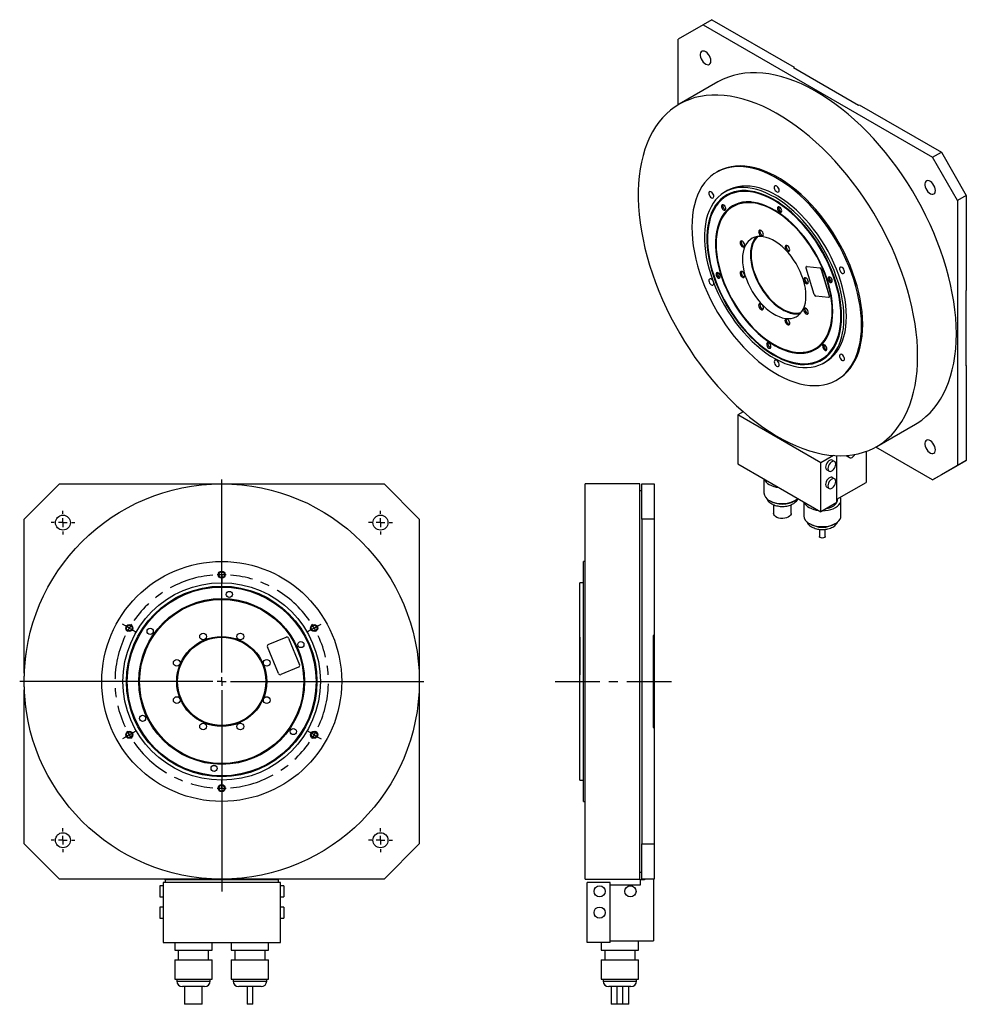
# Model space of a CAD drawing. Extents: x 97 to 1127, y 11 to 818.
# Tile 2 of 2: x 590 to 1127, y 259 to 818. Entities that reach past the tile are written whole.
import ezdxf

# ---------------------------------------------------------------- set-up
doc = ezdxf.new("R2010")
doc.units = 0
doc.header["$LTSCALE"] = 2
doc.header["$MEASUREMENT"] = 0
doc.linetypes.add('CENTERX2', pattern=[20.32, 12.7, -2.54, 2.54, -2.54])
doc.layers.get('0').update_dxf_attribs({"linetype": 'CONTINUOUS'})

# ---------------------------------------------------------------- blocks, each defined once
blk = doc.blocks.new('SW_CENTERMARKSYMBOL_0')
at = {"color": 6, "linetype": 'Continuous'}
for p, q in [((52.39, 32.75), (52.39, 34.75)), ((52.39, 30.25), (52.39, 32.75)), ((52.39, 30.25), (52.39, 27.75)), ((52.39, 27.75), (52.39, 25.75)), ((-2.17, 1.25), (-3.9, 2.25)), ((0, 0), (-2.17, 1.25)), ((0, 0), (2.17, -1.25)), ((104.79, 0), (102.62, -1.25)), ((104.79, 0), (106.95, 1.25)), ((106.95, 1.25), (108.69, 2.25)), ((2.17, -1.25), (3.9, -2.25)), ((102.62, -1.25), (100.89, -2.25)), ((0, -60.5), (-2.17, -61.75)), ((0, -60.5), (2.17, -59.25)), ((2.17, -59.25), (3.9, -58.25)), ((102.62, -59.25), (100.89, -58.25)), ((104.79, -60.5), (102.62, -59.25)), ((104.79, -60.5), (106.95, -61.75)), ((-2.17, -61.75), (-3.9, -62.75)), ((106.95, -61.75), (108.69, -62.75)), ((52.39, -88.25), (52.39, -86.25)), ((52.39, -90.75), (52.39, -88.25)), ((52.39, -90.75), (52.39, -93.25)), ((52.39, -93.25), (52.39, -95.25))]:
    blk.add_line(p, q, dxfattribs=at)
at = {"color": 6, "linetype": 'CENTERX2'}
for start, end in [(94.7352, 145.2648), (34.7352, 85.2648), (154.7352, 205.2648), (334.7352, 25.2648), (214.7352, 265.2648), (274.7352, 325.2648)]:
    blk.add_arc((52.39, -30.25), 60.5, start, end, dxfattribs=at)
at = {"color": 6, "linetype": 'Continuous'}
for start, end in [(90, 92.3676), (87.6324, 90), (147.6324, 150), (30, 32.3676), (27.6324, 30), (150, 152.3676), (207.6324, 210), (210, 212.3676), (327.6324, 330), (330, 332.3676), (267.6324, 270), (270, 272.3676)]:
    blk.add_arc((52.39, -30.25), 60.5, start, end, dxfattribs=at)
blk = doc.blocks.new('SW_CENTERMARKSYMBOL_1')
at = {"color": 0, "linetype": 'Continuous'}
for p, q in [((0, 5), (0, 6.75)), ((-5, 0), (-6.75, 0)), ((0, 0), (-2.5, 0)), ((0, 0), (0, 2.5)), ((0, 0), (0, -2.5)), ((0, 0), (2.5, 0)), ((5, 0), (6.75, 0)), ((0, -5), (0, -6.75))]:
    blk.add_line(p, q, dxfattribs=at)
blk = doc.blocks.new('SW_CENTERMARKSYMBOL_2')
at = {"color": 0, "linetype": 'Continuous'}
for p, q in [((0, 5), (0, 6.75)), ((-5, 0), (-6.75, 0)), ((0, 0), (-2.5, 0)), ((0, 0), (0, 2.5)), ((0, 0), (0, -2.5)), ((0, 0), (2.5, 0)), ((5, 0), (6.75, 0)), ((0, -5), (0, -6.75))]:
    blk.add_line(p, q, dxfattribs=at)
blk = doc.blocks.new('SW_CENTERMARKSYMBOL_3')
at = {"color": 0, "linetype": 'Continuous'}
for p, q in [((0, 5), (0, 6.75)), ((-5, 0), (-6.75, 0)), ((0, 0), (-2.5, 0)), ((0, 0), (0, 2.5)), ((0, 0), (0, -2.5)), ((0, 0), (2.5, 0)), ((5, 0), (6.75, 0)), ((0, -5), (0, -6.75))]:
    blk.add_line(p, q, dxfattribs=at)
blk = doc.blocks.new('SW_CENTERMARKSYMBOL_4')
at = {"color": 0, "linetype": 'Continuous'}
for p, q in [((0, 5), (0, 6.75)), ((-5, 0), (-6.75, 0)), ((0, 0), (-2.5, 0)), ((0, 0), (0, 2.5)), ((0, 0), (0, -2.5)), ((0, 0), (2.5, 0)), ((5, 0), (6.75, 0)), ((0, -5), (0, -6.75))]:
    blk.add_line(p, q, dxfattribs=at)
blk = doc.blocks.new('SW_CENTERMARKSYMBOL_5')
at = {"color": 0, "linetype": 'Continuous'}
for p, q in [((0, 5), (0, 114.5)), ((-5, 0), (-114.5, 0)), ((0, 0), (-2.5, 0)), ((0, 0), (0, 2.5)), ((0, 0), (0, -2.5)), ((0, 0), (2.5, 0)), ((5, 0), (114.5, 0)), ((0, -5), (0, -119))]:
    blk.add_line(p, q, dxfattribs=at)

msp = doc.modelspace()

# ---------------------------------------------------------------- linework, layer by layer
at = {"color": 7, "linetype": 'Continuous'}
for p, q in [((982.53, 817.54), (977.58, 814.68)), ((982.53, 817.54), (1029.13, 790.64)), ((977.58, 814.68), (963.44, 806.52)), ((977.58, 814.68), (1107.69, 739.57)), ((963.44, 769.27), (963.44, 806.52)), ((1029.13, 790.64), (1028.78, 790.43)), ((1028.78, 790.43), (1065.69, 769.13)), ((985.93, 782.27), (964.01, 769.61)), ((1065.69, 769.13), (1066.04, 769.33)), ((1066.04, 769.33), (1112.64, 742.43)), ((1107.69, 739.57), (1112.64, 742.43)), ((1112.64, 742.43), (1126.78, 717.94)), ((1121.83, 715.08), (1107.69, 739.57)), ((986.01, 731.51), (985.31, 731.1)), ((991.33, 720.66), (989.92, 719.84)), ((991.85, 718.13), (991.14, 717.72)), ((1126.78, 717.94), (1121.83, 715.08)), ((1121.83, 715.08), (1121.83, 564.84)), ((1126.78, 717.94), (1126.78, 664.12)), ((995.35, 712.07), (994.64, 711.66)), ((1040.55, 661.85), (1036.11, 676.79)), ((1036.34, 677.63), (1036.27, 677.59)), ((1036.57, 677.67), (1036.49, 677.63)), ((1036.49, 677.63), (1043.68, 676.92)), ((1036.57, 677.67), (1043.75, 676.96)), ((1043.75, 676.96), (1043.68, 676.92)), ((1044.68, 675.99), (1044.6, 675.94)), ((1044.6, 675.94), (1049.04, 661.01)), ((1044.68, 675.99), (1049.11, 661.05)), ((1126.78, 664.12), (1126.43, 663.92)), ((1048.66, 660.16), (1041.47, 660.88)), ((1048.89, 660.21), (1048.96, 660.25)), ((1049.11, 661.05), (1049.04, 661.01)), ((1126.43, 663.92), (1126.43, 621.3)), ((1041.14, 631.12), (1041.84, 631.53)), ((1044.64, 625.06), (1045.34, 625.46)), ((1045.86, 622.93), (1047.28, 623.75)), ((1126.43, 621.3), (1126.78, 621.51)), ((1126.78, 621.51), (1126.78, 567.69)), ((1053.3, 613.31), (1054.01, 613.72)), ((1000.38, 595.34), (997.28, 593.55)), ((1044.3, 566.4), (997.28, 593.55)), ((997.28, 593.55), (997.28, 565.79)), ((1076.01, 575.62), (1097.93, 588.27)), ((1107.69, 556.67), (1075.43, 575.29)), ((1051.44, 570.53), (1044.3, 566.4)), ((1053.49, 543.95), (1053.49, 570.41)), ((1059.16, 570.1), (1060.51, 569.33)), ((1069.93, 572.8), (1069.93, 555.28)), ((997.28, 565.79), (1044.3, 538.64)), ((1044.3, 538.64), (1044.3, 566.4)), ((1052.17, 567.13), (1050.82, 567.91)), ((1107.69, 556.67), (1121.83, 564.84)), ((1126.78, 567.69), (1112.64, 559.53)), ((1121.83, 564.84), (1126.78, 567.69)), ((1047.67, 562.45), (1049.02, 561.68)), ((1052.17, 557.33), (1050.82, 558.11)), ((1112.64, 559.53), (1107.69, 556.67)), ((612.75, 554.48), (592.75, 534.48)), ((612.75, 554.48), (796.75, 554.48)), ((816.75, 534.48), (796.75, 554.48)), ((941.82, 554.48), (910.82, 554.48)), ((910.82, 442.48), (910.82, 554.48)), ((941.82, 442.48), (941.82, 554.48)), ((942.82, 534.48), (942.82, 554.48)), ((942.82, 554.48), (949.82, 554.48)), ((949.82, 554.48), (949.82, 534.48)), ((1012.01, 557.28), (1012.01, 549.39)), ((1047.67, 552.65), (1049.02, 551.88)), ((1053.49, 545.79), (1069.93, 555.28)), ((942.82, 550.58), (941.82, 550.58)), ((1017.56, 542.65), (1017.56, 537.72)), ((1027.56, 537.72), (1027.56, 542.65)), ((1034.63, 544.22), (1034.63, 536.32)), ((1053.49, 543.95), (1044.3, 538.64)), ((1053.78, 545.31), (1053.78, 545.95)), ((1055.73, 536.32), (1055.73, 545.31)), ((592.75, 447.21), (592.75, 534.48)), ((816.75, 534.48), (816.75, 350.48)), ((942.82, 534.48), (942.82, 350.48)), ((949.82, 534.48), (942.82, 534.48)), ((949.82, 534.48), (949.82, 468.58)), ((1043.53, 528.71), (1043.53, 524.66)), ((1046.83, 524.66), (1046.83, 528.7)), ((910.82, 510.48), (909.82, 510.48)), ((909.82, 442.48), (909.82, 510.48)), ((909.82, 498.43), (907.82, 498.43)), ((907.82, 442.48), (907.82, 498.43)), ((731.17, 463.38), (741.33, 467.59)), ((742.64, 467.05), (748.91, 451.9)), ((907.82, 467.66), (907.72, 467.66)), ((907.72, 467.66), (907.72, 467.05)), ((907.82, 467.05), (907.72, 467.05)), ((907.72, 467.05), (907.72, 451.9)), ((949.82, 468.58), (949.32, 468.58)), ((949.32, 468.58), (949.32, 416.38)), ((949.82, 468.58), (949.82, 416.38)), ((594.01, 459.23), (593.91, 459.25)), ((736.9, 446.92), (730.62, 462.07)), ((748.37, 450.59), (738.21, 446.38)), ((907.72, 451.9), (907.72, 450.59)), ((907.82, 451.9), (907.72, 451.9)), ((907.82, 450.59), (907.72, 450.59)), ((907.72, 450.59), (907.72, 446.38)), ((907.82, 446.38), (907.72, 446.38)), ((907.72, 446.38), (907.72, 446.3)), ((907.72, 446.3), (907.82, 446.3)), ((907.82, 386.53), (907.82, 442.48)), ((909.82, 374.48), (909.82, 442.48)), ((910.82, 330.48), (910.82, 442.48)), ((941.82, 330.48), (941.82, 442.48)), ((592.75, 350.48), (592.75, 437.75)), ((594.01, 425.73), (593.91, 425.72)), ((949.32, 416.38), (949.82, 416.38)), ((949.82, 416.38), (949.82, 350.48)), ((907.82, 386.53), (909.82, 386.53)), ((909.82, 374.48), (910.82, 374.48)), ((592.75, 350.48), (612.75, 330.48)), ((796.75, 330.48), (816.75, 350.48)), ((942.82, 350.48), (949.82, 350.48)), ((942.82, 330.48), (942.82, 350.48)), ((949.82, 350.48), (949.82, 330.48)), ((796.75, 330.48), (612.75, 330.48)), ((672.75, 329.98), (672.75, 330.48)), ((736.75, 329.98), (672.75, 329.98)), ((672.75, 329.98), (672.75, 328.48)), ((736.75, 330.48), (736.75, 329.98)), ((736.75, 329.98), (736.75, 328.48)), ((910.82, 330.48), (941.82, 330.48)), ((941.82, 334.38), (942.82, 334.38)), ((941.92, 329.98), (941.92, 326.98)), ((944.42, 329.98), (941.92, 329.98)), ((949.82, 330.48), (942.82, 330.48)), ((944.42, 330.48), (944.42, 329.98)), ((949.42, 330.48), (949.42, 295.48)), ((671.5, 326.63), (669.6, 326.63)), ((669.6, 326.63), (669.6, 320.33)), ((671.5, 328.48), (671.5, 294.48)), ((738, 328.48), (671.5, 328.48)), ((738, 294.48), (738, 328.48)), ((739.9, 326.63), (738, 326.63)), ((739.9, 326.63), (739.9, 320.33)), ((911.92, 294.48), (911.92, 328.48)), ((924.92, 328.48), (911.92, 328.48)), ((924.92, 294.48), (924.92, 328.48)), ((941.92, 326.98), (924.92, 326.98)), ((669.6, 320.33), (671.5, 320.33)), ((738, 320.33), (739.9, 320.33)), ((671.5, 314.63), (669.6, 314.63)), ((669.6, 314.63), (669.6, 308.33)), ((739.9, 314.63), (738, 314.63)), ((739.9, 314.63), (739.9, 308.33)), ((669.6, 308.33), (671.5, 308.33)), ((738, 308.33), (739.9, 308.33)), ((671.5, 294.48), (738, 294.48)), ((678.2, 294.48), (678.2, 290.08)), ((699.3, 290.08), (699.3, 294.48)), ((710.2, 294.48), (710.2, 290.08)), ((731.3, 290.08), (731.3, 294.48)), ((924.92, 294.48), (911.92, 294.48)), ((919.87, 294.48), (919.87, 290.08)), ((924.92, 295.48), (949.42, 295.48)), ((940.97, 290.08), (940.97, 295.48)), ((678.2, 290.08), (688.75, 290.08)), ((678.2, 284.78), (678.2, 273.77)), ((678.2, 284.78), (688.75, 284.78)), ((680.15, 290.08), (680.15, 284.78)), ((688.75, 290.08), (699.3, 290.08)), ((688.75, 284.78), (699.3, 284.78)), ((697.35, 284.78), (697.35, 290.08)), ((699.3, 273.77), (699.3, 284.78)), ((710.2, 290.08), (720.75, 290.08)), ((710.2, 284.78), (710.2, 273.77)), ((710.2, 284.78), (720.75, 284.78)), ((712.15, 290.08), (712.15, 284.78)), ((720.75, 290.08), (731.3, 290.08)), ((720.75, 284.78), (731.3, 284.78)), ((729.35, 284.78), (729.35, 290.08)), ((731.3, 273.77), (731.3, 284.78)), ((919.87, 290.08), (940.97, 290.08)), ((919.87, 284.78), (919.87, 273.77)), ((919.87, 284.78), (940.97, 284.78)), ((921.82, 290.08), (921.82, 284.78)), ((939.02, 284.78), (939.02, 290.08)), ((940.97, 273.77), (940.97, 284.78)), ((678.2, 273.77), (688.75, 273.77)), ((679.25, 273.77), (679.25, 272.68)), ((688.75, 273.77), (699.3, 273.77)), ((698.25, 272.68), (698.25, 273.77)), ((710.2, 273.77), (720.75, 273.77)), ((711.25, 273.77), (711.25, 272.68)), ((720.75, 273.77), (731.3, 273.77)), ((730.25, 272.68), (730.25, 273.77)), ((919.87, 273.77), (940.97, 273.77)), ((920.92, 273.77), (920.92, 272.68)), ((939.92, 272.68), (939.92, 273.77)), ((688.75, 269.48), (682.45, 269.48)), ((683.75, 269.48), (683.75, 259.48)), ((695.05, 269.48), (688.75, 269.48)), ((693.75, 259.48), (693.75, 269.48)), ((720.75, 269.48), (714.45, 269.48)), ((719.1, 269.48), (719.1, 259.48)), ((727.05, 269.48), (720.75, 269.48)), ((722.4, 259.48), (722.4, 269.48)), ((936.72, 269.48), (924.12, 269.48)), ((925.42, 269.48), (925.42, 259.48)), ((928.77, 269.48), (928.77, 259.48)), ((932.07, 259.48), (932.07, 269.48)), ((935.42, 259.48), (935.42, 269.48)), ((693.75, 259.48), (683.75, 259.48)), ((722.4, 259.48), (719.1, 259.48)), ((928.77, 259.48), (925.42, 259.48)), ((932.07, 259.48), (928.77, 259.48)), ((935.42, 259.48), (932.07, 259.48))]:
    msp.add_line(p, q, dxfattribs=at)
at = {"color": 6, "linetype": 'CENTERX2'}
msp.add_line((893.67, 442.48), (962.79, 442.48), dxfattribs=at)
at = {"color": 8, "linetype": 'Continuous'}
for p, q in [((679.25, 272.68), (688.75, 272.68)), ((688.75, 272.68), (698.25, 272.68)), ((711.25, 272.68), (720.75, 272.68)), ((720.75, 272.68), (730.25, 272.68)), ((920.92, 272.68), (939.92, 272.68))]:
    msp.add_line(p, q, dxfattribs=at)
at = {"color": 7, "linetype": 'Continuous'}
for points in [[(982, 794.17), (981.91, 795.09), (981.63, 796.05), (981.19, 797.01), (980.61, 797.9), (979.93, 798.67), (979.19, 799.26), (978.43, 799.64), (977.72, 799.78), (977.08, 799.68), (976.57, 799.35), (976.2, 798.79), (976.02, 798.06), (976.02, 797.19), (976.2, 796.24), (976.57, 795.27), (977.08, 794.34), (977.72, 793.5), (978.43, 792.82), (979.19, 792.33), (979.93, 792.07), (980.61, 792.04), (981.19, 792.26), (981.63, 792.71), (981.91, 793.36), (982, 794.17)], [(1121.13, 639.55), (1121.04, 643.99), (1120.76, 648.52), (1120.31, 653.14), (1119.67, 657.83), (1118.86, 662.58), (1117.87, 667.39), (1116.7, 672.23), (1115.37, 677.11), (1113.86, 682.01), (1112.19, 686.91), (1110.36, 691.81), (1108.37, 696.69), (1106.22, 701.55), (1103.93, 706.37), (1101.5, 711.14), (1098.93, 715.86), (1096.23, 720.5), (1093.4, 725.06), (1090.46, 729.53), (1087.4, 733.9), (1084.24, 738.15), (1080.98, 742.29), (1077.63, 746.29), (1074.2, 750.16), (1070.7, 753.87), (1067.12, 757.43), (1063.5, 760.82), (1059.82, 764.03), (1056.1, 767.07), (1052.35, 769.91), (1048.57, 772.57), (1044.78, 775.02), (1040.98, 777.26), (1037.19, 779.3), (1033.4, 781.11), (1029.64, 782.71), (1025.9, 784.08), (1022.2, 785.23), (1018.54, 786.14), (1014.94, 786.83), (1011.4, 787.28), (1007.94, 787.49), (1004.55, 787.47), (1001.24, 787.22), (998.03, 786.73), (994.92, 786), (991.92, 785.05), (989.03, 783.87), (986.27, 782.46), (985.93, 782.27)], [(1099.21, 626.89), (1099.11, 631.33), (1098.84, 635.86), (1098.39, 640.48), (1097.75, 645.17), (1096.94, 649.93), (1095.95, 654.73), (1094.78, 659.58), (1093.45, 664.46), (1091.94, 669.35), (1090.27, 674.25), (1088.44, 679.15), (1086.45, 684.04), (1084.3, 688.9), (1082.01, 693.72), (1079.58, 698.49), (1077.01, 703.2), (1074.31, 707.84), (1071.48, 712.41), (1068.53, 716.88), (1065.48, 721.24), (1062.32, 725.5), (1059.06, 729.63), (1055.71, 733.64), (1052.28, 737.5), (1048.78, 741.21), (1045.2, 744.77), (1041.58, 748.16), (1037.9, 751.38), (1034.18, 754.41), (1030.43, 757.26), (1026.65, 759.91), (1022.86, 762.36), (1019.06, 764.61), (1015.26, 766.64), (1011.48, 768.46), (1007.71, 770.06), (1003.98, 771.43), (1000.28, 772.57), (996.62, 773.49), (993.02, 774.17), (989.48, 774.62), (986.02, 774.84), (982.63, 774.82), (979.32, 774.56), (976.11, 774.07), (973, 773.35), (970, 772.4), (967.11, 771.21), (964.35, 769.8), (961.71, 768.17), (959.21, 766.31), (956.84, 764.24), (954.63, 761.96), (952.56, 759.48), (950.65, 756.79), (948.89, 753.91), (947.31, 750.85), (945.88, 747.6), (944.63, 744.18), (943.55, 740.6), (942.65, 736.86), (941.93, 732.97), (941.38, 728.94), (941.02, 724.79), (940.84, 720.51), (940.84, 716.13), (941.02, 711.64), (941.38, 707.06), (941.93, 702.41), (942.65, 697.69), (943.55, 692.9), (944.63, 688.08), (945.88, 683.21), (947.31, 678.33), (948.89, 673.42), (950.65, 668.52), (952.56, 663.63), (954.63, 658.76), (956.84, 653.91), (959.21, 649.12), (961.71, 644.37), (964.35, 639.69), (967.11, 635.09), (970, 630.57), (973, 626.15), (976.11, 621.84), (979.32, 617.64), (982.63, 613.57), (986.02, 609.64), (989.48, 605.85), (993.02, 602.21), (996.62, 598.74), (1000.28, 595.44), (1003.98, 592.31), (1007.71, 589.37), (1011.48, 586.62), (1015.26, 584.06), (1019.06, 581.72), (1022.86, 579.58), (1026.65, 577.65), (1030.43, 575.94), (1034.18, 574.46), (1037.9, 573.2), (1041.58, 572.17), (1045.2, 571.37), (1048.78, 570.8), (1052.28, 570.47), (1055.71, 570.37), (1059.06, 570.51), (1062.32, 570.88), (1065.48, 571.49), (1068.53, 572.33), (1071.48, 573.4), (1074.31, 574.69), (1077.01, 576.22), (1079.58, 577.96), (1082.01, 579.92), (1084.3, 582.1), (1086.45, 584.48), (1088.44, 587.07), (1090.27, 589.85), (1091.94, 592.83), (1093.45, 595.98), (1094.78, 599.32), (1095.95, 602.82), (1096.94, 606.48), (1097.75, 610.3), (1098.39, 614.25), (1098.84, 618.35), (1099.11, 622.56), (1099.21, 626.89)], [(1067.39, 644.45), (1067.3, 647.92), (1067.02, 651.48), (1066.57, 655.12), (1065.93, 658.83), (1065.12, 662.59), (1064.14, 666.38), (1062.98, 670.2), (1061.66, 674.02), (1060.18, 677.84), (1058.55, 681.63), (1056.76, 685.39), (1054.84, 689.1), (1052.78, 692.74), (1050.59, 696.31), (1048.28, 699.79), (1045.86, 703.16), (1043.34, 706.41), (1040.74, 709.54), (1038.05, 712.52), (1035.28, 715.35), (1032.46, 718.01), (1029.59, 720.51), (1026.68, 722.82), (1023.74, 724.93), (1020.78, 726.85), (1017.82, 728.56), (1014.87, 730.05), (1011.93, 731.33), (1009.02, 732.38), (1006.14, 733.21), (1003.32, 733.8), (1000.56, 734.16), (997.87, 734.28), (995.26, 734.17), (992.74, 733.82), (990.33, 733.24), (988.02, 732.43), (985.83, 731.39), (983.77, 730.13), (981.84, 728.64), (980.06, 726.94), (978.42, 725.04), (976.94, 722.93), (975.62, 720.63), (974.47, 718.15), (973.48, 715.49), (972.67, 712.67), (972.04, 709.69), (971.58, 706.58), (971.31, 703.33), (971.22, 699.96), (971.31, 696.49), (971.58, 692.93), (972.04, 689.29), (972.67, 685.58), (973.48, 681.82), (974.47, 678.03), (975.62, 674.22), (976.94, 670.39), (978.42, 666.58), (980.06, 662.78), (981.84, 659.02), (983.77, 655.31), (985.83, 651.67), (988.02, 648.1), (990.33, 644.62), (992.74, 641.25), (995.26, 638), (997.87, 634.87), (1000.56, 631.89), (1003.32, 629.06), (1006.14, 626.4), (1009.02, 623.9), (1011.93, 621.6), (1014.87, 619.48), (1017.82, 617.56), (1020.78, 615.85), (1023.74, 614.36), (1026.68, 613.08), (1029.59, 612.03), (1032.46, 611.2), (1035.28, 610.61), (1038.05, 610.25), (1040.74, 610.13), (1043.34, 610.24), (1045.86, 610.59), (1048.28, 611.17), (1050.59, 611.98), (1052.78, 613.02), (1054.84, 614.29), (1056.76, 615.77), (1058.55, 617.47), (1060.18, 619.38), (1061.66, 621.48), (1062.98, 623.78), (1064.14, 626.26), (1065.12, 628.92), (1065.93, 631.74), (1066.57, 634.72), (1067.02, 637.83), (1067.3, 641.08), (1067.39, 644.45)], [(1068.09, 644.86), (1068, 648.33), (1067.73, 651.89), (1067.27, 655.53), (1066.64, 659.24), (1065.83, 662.99), (1064.85, 666.79), (1063.69, 670.6), (1062.37, 674.43), (1060.89, 678.24), (1059.26, 682.04), (1057.47, 685.8), (1055.54, 689.51), (1053.48, 693.15), (1051.29, 696.72), (1048.99, 700.2), (1046.57, 703.57), (1044.05, 706.82), (1041.44, 709.94), (1038.75, 712.93), (1035.99, 715.76), (1033.17, 718.42), (1030.3, 720.91), (1027.39, 723.22), (1024.45, 725.34), (1021.49, 727.26), (1018.53, 728.97), (1015.57, 730.46), (1012.63, 731.74), (1009.72, 732.79), (1006.85, 733.62), (1004.03, 734.21), (1001.27, 734.57), (998.58, 734.69), (995.97, 734.58), (993.45, 734.23), (991.03, 733.65), (988.73, 732.84), (986.54, 731.8), (986.01, 731.51)], [(1109.28, 720.69), (1109.19, 721.61), (1108.91, 722.58), (1108.47, 723.54), (1107.89, 724.43), (1107.21, 725.19), (1106.47, 725.78), (1105.71, 726.16), (1105, 726.31), (1104.36, 726.21), (1103.85, 725.87), (1103.48, 725.32), (1103.3, 724.58), (1103.3, 723.71), (1103.48, 722.76), (1103.85, 721.79), (1104.36, 720.86), (1105, 720.03), (1105.71, 719.34), (1106.47, 718.85), (1107.21, 718.59), (1107.89, 718.57), (1108.47, 718.79), (1108.91, 719.23), (1109.19, 719.88), (1109.28, 720.69)], [(1057.45, 648.55), (1057.36, 651.69), (1057.09, 654.91), (1056.64, 658.21), (1056.02, 661.58), (1055.22, 664.98), (1054.25, 668.42), (1053.11, 671.87), (1051.81, 675.31), (1050.36, 678.74), (1048.76, 682.14), (1047.02, 685.48), (1045.15, 688.77), (1043.15, 691.97), (1041.03, 695.08), (1038.82, 698.08), (1036.5, 700.96), (1034.1, 703.7), (1031.63, 706.3), (1029.09, 708.74), (1026.51, 711), (1023.88, 713.09), (1021.23, 714.99), (1018.56, 716.68), (1015.88, 718.17), (1013.22, 719.45), (1010.58, 720.51), (1007.97, 721.34), (1005.41, 721.95), (1002.9, 722.32), (1000.47, 722.46), (998.11, 722.37), (995.84, 722.05), (993.67, 721.5), (991.62, 720.71), (989.68, 719.71), (987.87, 718.48), (986.2, 717.03), (984.67, 715.38), (983.3, 713.53), (982.08, 711.48), (981.03, 709.26), (980.14, 706.86), (979.43, 704.3), (978.89, 701.58), (978.53, 698.73), (978.35, 695.76), (978.35, 692.67), (978.53, 689.49), (978.89, 686.22), (979.43, 682.89), (980.14, 679.5), (981.03, 676.08), (982.08, 672.64), (983.3, 669.19), (984.67, 665.75), (986.2, 662.33), (987.87, 658.96), (989.68, 655.64), (991.62, 652.4), (993.67, 649.24), (995.84, 646.19), (998.11, 643.24), (1000.47, 640.43), (1002.9, 637.76), (1005.41, 635.24), (1007.97, 632.89), (1010.58, 630.71), (1013.22, 628.72), (1015.88, 626.92), (1018.56, 625.32), (1021.23, 623.94), (1023.88, 622.77), (1026.51, 621.83), (1029.09, 621.11), (1031.63, 620.62), (1034.1, 620.36), (1036.5, 620.33), (1038.82, 620.54), (1041.03, 620.98), (1043.15, 621.65), (1045.15, 622.54), (1047.02, 623.66), (1048.76, 625), (1050.36, 626.54), (1051.81, 628.3), (1053.11, 630.25), (1054.25, 632.38), (1055.22, 634.7), (1056.02, 637.18), (1056.64, 639.82), (1057.09, 642.6), (1057.36, 645.52), (1057.45, 648.55)], [(1056.07, 649.35), (1055.98, 652.44), (1055.71, 655.63), (1055.26, 658.89), (1054.63, 662.21), (1053.82, 665.57), (1052.84, 668.96), (1051.7, 672.36), (1050.39, 675.76), (1048.93, 679.14), (1047.33, 682.48), (1045.58, 685.76), (1043.7, 688.98), (1041.7, 692.12), (1039.58, 695.16), (1037.36, 698.08), (1035.05, 700.87), (1032.65, 703.53), (1030.19, 706.03), (1027.67, 708.37), (1025.1, 710.53), (1022.49, 712.5), (1019.87, 714.28), (1017.23, 715.86), (1014.6, 717.22), (1011.98, 718.36), (1009.39, 719.28), (1006.84, 719.97), (1004.35, 720.43), (1001.92, 720.66), (999.56, 720.65), (997.3, 720.41), (995.13, 719.93), (993.07, 719.22), (991.12, 718.29), (989.31, 717.13), (987.63, 715.75), (986.09, 714.16), (984.71, 712.37), (983.49, 710.38), (982.43, 708.21), (981.53, 705.86), (980.81, 703.34), (980.27, 700.68), (979.91, 697.87), (979.73, 694.94), (979.73, 691.9), (979.91, 688.76), (980.27, 685.53), (980.81, 682.24), (981.53, 678.9), (982.43, 675.52), (983.49, 672.12), (984.71, 668.72), (986.09, 665.33), (987.63, 661.97), (989.31, 658.65), (991.12, 655.39), (993.07, 652.22), (995.13, 649.13), (997.3, 646.15), (999.56, 643.29), (1001.92, 640.56), (1004.35, 637.98), (1006.84, 635.56), (1009.39, 633.31), (1011.98, 631.24), (1014.6, 629.36), (1017.23, 627.68), (1019.87, 626.21), (1022.49, 624.96), (1025.1, 623.93), (1027.67, 623.12), (1030.19, 622.55), (1032.65, 622.2), (1035.05, 622.09), (1037.36, 622.22), (1039.58, 622.58), (1041.7, 623.17), (1043.7, 623.99), (1045.58, 625.04), (1047.33, 626.31), (1048.93, 627.8), (1050.39, 629.49), (1051.7, 631.38), (1052.84, 633.46), (1053.82, 635.72), (1054.63, 638.16), (1055.26, 640.75), (1055.71, 643.49), (1055.98, 646.36), (1056.07, 649.35)], [(1055.72, 649.55), (1055.63, 652.62), (1055.36, 655.77), (1054.91, 659), (1054.29, 662.29), (1053.49, 665.62), (1052.52, 668.98), (1051.39, 672.35), (1050.09, 675.72), (1048.65, 679.07), (1047.05, 682.37), (1045.32, 685.63), (1043.46, 688.82), (1041.48, 691.93), (1039.38, 694.94), (1037.18, 697.83), (1034.89, 700.6), (1032.52, 703.23), (1030.07, 705.71), (1027.57, 708.03), (1025.03, 710.17), (1022.45, 712.12), (1019.85, 713.89), (1017.24, 715.44), (1014.63, 716.79), (1012.04, 717.93), (1009.47, 718.84), (1006.95, 719.52), (1004.47, 719.98), (1002.07, 720.2), (999.73, 720.2), (997.49, 719.95), (995.34, 719.48), (993.3, 718.78), (991.37, 717.85), (989.57, 716.7), (987.91, 715.34), (986.39, 713.77), (985.02, 711.99), (983.8, 710.02), (982.75, 707.87), (981.87, 705.54), (981.16, 703.05), (980.62, 700.41), (980.26, 697.63), (980.08, 694.72), (980.08, 691.71), (980.26, 688.59), (980.62, 685.4), (981.16, 682.14), (981.87, 678.83), (982.75, 675.48), (983.8, 672.11), (985.02, 668.74), (986.39, 665.38), (987.91, 662.05), (989.57, 658.77), (991.37, 655.54), (993.3, 652.39), (995.34, 649.33), (997.49, 646.38), (999.73, 643.55), (1002.07, 640.84), (1004.47, 638.29), (1006.95, 635.89), (1009.47, 633.66), (1012.04, 631.61), (1014.63, 629.75), (1017.24, 628.09), (1019.85, 626.63), (1022.45, 625.39), (1025.03, 624.37), (1027.57, 623.57), (1030.07, 623), (1032.52, 622.66), (1034.89, 622.55), (1037.18, 622.67), (1039.38, 623.03), (1041.48, 623.62), (1043.46, 624.43), (1045.32, 625.47), (1047.05, 626.73), (1048.65, 628.2), (1050.09, 629.88), (1051.39, 631.75), (1052.52, 633.81), (1053.49, 636.06), (1054.29, 638.47), (1054.91, 641.03), (1055.36, 643.74), (1055.63, 646.59), (1055.72, 649.55)], [(982.96, 719.3), (982.47, 719.78), (981.95, 720.06), (981.47, 720.11), (981.1, 719.9), (980.88, 719.48), (980.85, 718.9), (981.01, 718.24), (981.33, 717.58), (981.78, 717.02), (982.3, 716.64), (982.81, 716.47), (983.24, 716.55), (983.54, 716.87), (983.67, 717.38), (983.6, 718.01), (983.36, 718.68), (982.96, 719.3)], [(1058.87, 649.37), (1058.78, 652.5), (1058.5, 655.73), (1058.06, 659.03), (1057.43, 662.39), (1056.63, 665.8), (1055.66, 669.23), (1054.52, 672.68), (1053.23, 676.13), (1051.77, 679.56), (1050.17, 682.95), (1048.43, 686.3), (1046.56, 689.58), (1044.56, 692.79), (1042.45, 695.89), (1040.23, 698.9), (1037.92, 701.77), (1035.52, 704.52), (1033.04, 707.12), (1030.51, 709.55), (1027.92, 711.82), (1025.29, 713.91), (1022.64, 715.8), (1019.97, 717.5), (1017.3, 718.99), (1014.64, 720.27), (1011.99, 721.32), (1009.39, 722.16), (1006.82, 722.76), (1004.32, 723.14), (1001.88, 723.28), (999.52, 723.19), (997.25, 722.87), (995.09, 722.31), (993.03, 721.53), (991.33, 720.66)], [(1020.72, 720.79), (1020.62, 721.43), (1020.35, 722.1), (1019.93, 722.7), (1019.43, 723.16), (1018.92, 723.4), (1018.45, 723.4), (1018.1, 723.16), (1017.91, 722.71), (1017.91, 722.11), (1018.1, 721.44), (1018.45, 720.79), (1018.92, 720.26), (1019.43, 719.9), (1019.93, 719.78), (1020.35, 719.9), (1020.62, 720.25), (1020.72, 720.79)], [(1051.12, 652.2), (1051.03, 655.09), (1050.76, 658.07), (1050.31, 661.11), (1049.68, 664.22), (1048.88, 667.36), (1047.91, 670.53), (1046.77, 673.7), (1045.48, 676.86), (1044.04, 679.98), (1042.45, 683.07), (1040.73, 686.08), (1038.88, 689.02), (1036.92, 691.86), (1034.86, 694.59), (1032.7, 697.19), (1030.46, 699.65), (1028.16, 701.96), (1025.8, 704.1), (1023.39, 706.06), (1020.96, 707.83), (1018.5, 709.41), (1016.05, 710.77), (1013.6, 711.92), (1011.18, 712.85), (1008.79, 713.55), (1006.46, 714.02), (1004.18, 714.26), (1001.99, 714.27), (999.87, 714.04), (997.86, 713.58), (995.96, 712.88), (994.17, 711.97), (992.52, 710.82), (991, 709.47), (989.63, 707.9), (988.42, 706.14), (987.36, 704.19), (986.48, 702.05), (985.76, 699.75), (985.22, 697.3), (984.86, 694.7), (984.68, 691.98), (984.68, 689.14), (984.86, 686.21), (985.22, 683.2), (985.76, 680.12), (986.48, 676.99), (987.36, 673.83), (988.42, 670.66), (989.63, 667.5), (991, 664.35), (992.52, 661.25), (994.17, 658.2), (995.96, 655.22), (997.86, 652.33), (999.87, 649.54), (1001.99, 646.87), (1004.18, 644.34), (1006.46, 641.95), (1008.79, 639.73), (1011.18, 637.68), (1013.6, 635.81), (1016.05, 634.13), (1018.5, 632.66), (1020.96, 631.41), (1023.39, 630.36), (1025.8, 629.55), (1028.16, 628.96), (1030.46, 628.61), (1032.7, 628.48), (1034.86, 628.6), (1036.92, 628.94), (1038.88, 629.52), (1040.73, 630.33), (1042.45, 631.36), (1044.04, 632.61), (1045.48, 634.07), (1046.77, 635.73), (1047.91, 637.59), (1048.88, 639.64), (1049.68, 641.85), (1050.31, 644.23), (1050.76, 646.76), (1051.03, 649.42), (1051.12, 652.2)], [(1050.77, 652.41), (1050.68, 655.3), (1050.4, 658.28), (1049.94, 661.33), (1049.31, 664.44), (1048.5, 667.59), (1047.51, 670.76), (1046.36, 673.94), (1045.06, 677.09), (1043.6, 680.22), (1041.99, 683.3), (1040.25, 686.31), (1038.39, 689.24), (1036.41, 692.07), (1034.33, 694.78), (1032.16, 697.36), (1029.9, 699.8), (1027.58, 702.08), (1025.21, 704.18), (1022.79, 706.11), (1020.35, 707.83), (1017.89, 709.36), (1015.43, 710.67), (1012.99, 711.76), (1010.57, 712.63), (1008.2, 713.27), (1005.88, 713.67), (1003.62, 713.83), (1001.45, 713.76), (999.37, 713.45), (997.39, 712.91), (995.52, 712.13), (993.79, 711.13), (992.18, 709.9), (990.72, 708.46), (989.41, 706.81), (988.26, 704.97), (987.28, 702.93), (986.47, 700.72), (985.83, 698.34), (985.38, 695.82), (985.1, 693.15), (985.01, 690.37), (985.1, 687.48), (985.38, 684.5), (985.83, 681.45), (986.47, 678.34), (987.28, 675.19), (988.26, 672.02), (989.41, 668.84), (990.72, 665.68), (992.18, 662.56), (993.79, 659.48), (995.52, 656.47), (997.39, 653.54), (999.37, 650.71), (1001.45, 648), (1003.62, 645.42), (1005.88, 642.98), (1008.2, 640.7), (1010.57, 638.6), (1012.99, 636.67), (1015.43, 634.94), (1017.89, 633.42), (1020.35, 632.11), (1022.79, 631.01), (1025.21, 630.15), (1027.58, 629.51), (1029.9, 629.11), (1032.16, 628.94), (1034.33, 629.02), (1036.41, 629.32), (1038.39, 629.87), (1040.25, 630.65), (1041.99, 631.65), (1043.6, 632.88), (1045.06, 634.32), (1046.36, 635.97), (1047.51, 637.81), (1048.5, 639.85), (1049.31, 642.06), (1049.94, 644.43), (1050.4, 646.96), (1050.68, 649.62), (1050.77, 652.41)], [(989.84, 712), (989.38, 712.45), (988.9, 712.69), (988.46, 712.69), (988.15, 712.46), (987.99, 712.02), (988.02, 711.44), (988.24, 710.82), (988.6, 710.24), (989.06, 709.8), (989.54, 709.56), (989.97, 709.56), (990.29, 709.79), (990.44, 710.23), (990.41, 710.8), (990.2, 711.43), (989.84, 712)], [(1022.18, 709.18), (1022.08, 709.78), (1021.81, 710.4), (1021.41, 710.94), (1020.94, 711.32), (1020.47, 711.49), (1020.06, 711.41), (1019.8, 711.1), (1019.7, 710.61), (1019.8, 710.01), (1020.06, 709.39), (1020.47, 708.85), (1020.94, 708.46), (1021.41, 708.3), (1021.81, 708.38), (1022.08, 708.69), (1022.18, 709.18)], [(1011.37, 697.07), (1010.96, 697.63), (1010.48, 698.04), (1009.99, 698.24), (1009.56, 698.21), (1009.25, 697.95), (1009.09, 697.5), (1009.11, 696.92), (1009.31, 696.28), (1009.66, 695.68), (1010.11, 695.19), (1010.61, 694.88), (1011.07, 694.79), (1011.45, 694.93), (1011.69, 695.29), (1011.76, 695.82), (1011.65, 696.44), (1011.37, 697.07)], [(999.86, 691.97), (999.37, 692.15), (998.95, 692.09), (998.66, 691.81), (998.52, 691.34), (998.57, 690.74), (998.79, 690.11), (999.15, 689.51), (999.61, 689.04), (1000.11, 688.75), (1000.57, 688.69), (1000.93, 688.87), (1001.15, 689.25), (1001.2, 689.79), (1001.06, 690.42), (1000.76, 691.05), (1000.34, 691.59), (999.86, 691.97)], [(1035.92, 660.98), (1035.83, 663.14), (1035.55, 665.38), (1035.09, 667.69), (1034.46, 670.03), (1033.65, 672.39), (1032.69, 674.74), (1031.57, 677.05), (1030.31, 679.31), (1028.93, 681.48), (1027.43, 683.55), (1025.83, 685.5), (1024.15, 687.3), (1022.41, 688.94), (1020.62, 690.39), (1018.8, 691.66), (1016.98, 692.71), (1015.16, 693.55), (1013.37, 694.16), (1011.63, 694.53), (1009.95, 694.67), (1008.35, 694.57), (1006.85, 694.23), (1005.47, 693.65), (1004.21, 692.85), (1003.09, 691.83), (1002.12, 690.6), (1001.32, 689.17), (1000.68, 687.55), (1000.23, 685.78), (999.95, 683.85), (999.86, 681.8), (999.95, 679.64), (1000.23, 677.39), (1000.68, 675.09), (1001.32, 672.74), (1002.12, 670.39), (1003.09, 668.04), (1004.21, 665.72), (1005.47, 663.47), (1006.85, 661.3), (1008.35, 659.22), (1009.95, 657.28), (1011.63, 655.48), (1013.37, 653.84), (1015.16, 652.38), (1016.98, 651.12), (1018.8, 650.07), (1020.62, 649.23), (1022.41, 648.62), (1024.15, 648.25), (1025.83, 648.11), (1027.43, 648.21), (1028.93, 648.55), (1030.31, 649.13), (1031.57, 649.93), (1032.69, 650.95), (1033.65, 652.18), (1034.46, 653.61), (1035.09, 655.22), (1035.55, 657), (1035.83, 658.93), (1035.92, 660.98)], [(1007.65, 694.44), (1006.72, 693.25), (1005.92, 691.82), (1005.28, 690.21), (1004.82, 688.43), (1004.55, 686.5), (1004.45, 684.45), (1004.55, 682.29), (1004.82, 680.05), (1005.28, 677.74), (1005.92, 675.4), (1006.72, 673.04), (1007.69, 670.69), (1008.8, 668.38), (1010.06, 666.12), (1011.45, 663.95), (1012.95, 661.88), (1014.54, 659.93), (1016.22, 658.13), (1017.97, 656.49), (1019.75, 655.04), (1021.57, 653.77), (1023.4, 652.72), (1025.22, 651.88), (1027, 651.28), (1028.75, 650.9), (1030.43, 650.76), (1032.02, 650.87), (1032.73, 650.99)], [(1008.48, 694.58), (1007.98, 694.08), (1007.03, 692.87), (1006.24, 691.47), (1005.62, 689.89), (1005.17, 688.15), (1004.9, 686.26), (1004.81, 684.25), (1004.9, 682.13), (1005.17, 679.93), (1005.62, 677.67), (1006.24, 675.37), (1007.03, 673.06), (1007.98, 670.76), (1009.07, 668.49), (1010.31, 666.28), (1011.66, 664.15), (1013.13, 662.12), (1014.7, 660.21), (1016.35, 658.44), (1018.05, 656.84), (1019.81, 655.41), (1021.59, 654.17), (1023.38, 653.14), (1025.16, 652.32), (1026.92, 651.72), (1028.62, 651.36), (1030.27, 651.22), (1031.84, 651.32), (1033.27, 651.64)], [(1026.7, 687.12), (1026.61, 687.74), (1026.35, 688.37), (1025.96, 688.94), (1025.48, 689.37), (1024.99, 689.6), (1024.55, 689.6), (1024.22, 689.37), (1024.04, 688.95), (1024.04, 688.38), (1024.22, 687.74), (1024.55, 687.13), (1024.99, 686.62), (1025.48, 686.28), (1025.96, 686.16), (1026.35, 686.28), (1026.61, 686.61), (1026.7, 687.12)], [(1036.11, 676.79), (1036.07, 676.96), (1036.06, 677.13), (1036.07, 677.28), (1036.11, 677.41), (1036.18, 677.51), (1036.27, 677.59), (1036.37, 677.63), (1036.49, 677.63)], [(1036.34, 677.63), (1036.44, 677.67), (1036.57, 677.67)], [(1057.06, 673.7), (1057.45, 673.86), (1057.7, 674.25), (1057.76, 674.8), (1057.64, 675.46), (1057.34, 676.12), (1056.9, 676.7), (1056.4, 677.13), (1055.88, 677.33), (1055.43, 677.29), (1055.11, 677.01), (1054.95, 676.53), (1054.98, 675.91), (1055.2, 675.24), (1055.57, 674.61), (1056.05, 674.1), (1056.57, 673.78), (1057.06, 673.7)], [(981.55, 670.72), (981.15, 670.55), (980.91, 670.17), (980.84, 669.61), (980.97, 668.95), (981.27, 668.29), (981.7, 667.71), (982.21, 667.29), (982.72, 667.08), (983.17, 667.12), (983.5, 667.4), (983.66, 667.88), (983.66, 668.23)], [(985.55, 674.21), (985.18, 674.06), (984.97, 673.68), (984.94, 673.14), (985.09, 672.52), (985.41, 671.92), (985.85, 671.42), (986.33, 671.11), (986.79, 671.03), (987.15, 671.18), (987.36, 671.56), (987.39, 672.1), (987.24, 672.72), (986.92, 673.32), (986.49, 673.82), (986, 674.13), (985.55, 674.21)], [(998.91, 674.82), (998.63, 674.51), (998.52, 674.02), (998.58, 673.42), (998.82, 672.78), (999.2, 672.2), (999.67, 671.74), (1000.17, 671.49), (1000.62, 671.46), (1000.97, 671.66), (1001.17, 672.06), (1001.19, 672.62), (1001.03, 673.25), (1000.72, 673.87), (1000.29, 674.4), (999.8, 674.76), (999.32, 674.91), (998.91, 674.82)], [(1036.87, 667.96), (1037.15, 668.27), (1037.26, 668.76), (1037.19, 669.36), (1036.95, 670), (1036.57, 670.58), (1036.1, 671.03), (1035.61, 671.29), (1035.16, 671.32), (1034.81, 671.12), (1034.61, 670.71), (1034.59, 670.16), (1034.75, 669.53), (1035.06, 668.91), (1035.49, 668.38), (1035.98, 668.02), (1036.46, 667.87), (1036.87, 667.96)], [(1050.23, 668.56), (1050.59, 668.72), (1050.81, 669.1), (1050.84, 669.64), (1050.68, 670.25), (1050.36, 670.86), (1049.93, 671.35), (1049.45, 671.67), (1048.99, 671.75), (1048.63, 671.59), (1048.42, 671.22), (1048.38, 670.68), (1048.54, 670.06), (1048.86, 669.46), (1049.29, 668.96), (1049.77, 668.65), (1050.23, 668.56)], [(1049.04, 661.01), (1049.08, 660.83), (1049.1, 660.67), (1049.08, 660.52), (1049.04, 660.39), (1048.98, 660.28), (1048.89, 660.21), (1048.78, 660.17), (1048.66, 660.16)], [(1049.11, 661.05), (1049.15, 660.88), (1049.17, 660.71), (1049.15, 660.56), (1049.11, 660.43), (1049.05, 660.32), (1048.96, 660.25), (1048.96, 660.25)], [(1009.08, 655.66), (1009.17, 655.04), (1009.43, 654.41), (1009.82, 653.84), (1010.3, 653.41), (1010.79, 653.18), (1011.23, 653.17), (1011.56, 653.4), (1011.74, 653.83), (1011.74, 654.4), (1011.56, 655.04), (1011.23, 655.65), (1010.79, 656.16), (1010.3, 656.5), (1009.82, 656.61), (1009.43, 656.5), (1009.17, 656.16), (1009.08, 655.66)], [(1009.89, 656.61), (1009.87, 656.57), (1009.78, 656.06)], [(1035.92, 650.8), (1036.4, 650.63), (1036.82, 650.69), (1037.12, 650.97), (1037.26, 651.44), (1037.21, 652.03), (1036.99, 652.67), (1036.63, 653.27), (1036.17, 653.74), (1035.67, 654.02), (1035.21, 654.08), (1034.85, 653.91), (1034.63, 653.53), (1034.58, 652.99), (1034.72, 652.36), (1035.01, 651.73), (1035.43, 651.19), (1035.92, 650.8)], [(1024.41, 645.71), (1024.81, 645.15), (1025.3, 644.74), (1025.78, 644.54), (1026.22, 644.57), (1026.53, 644.82), (1026.69, 645.27), (1026.67, 645.86), (1026.47, 646.49), (1026.12, 647.1), (1025.66, 647.59), (1025.17, 647.9), (1024.7, 647.99), (1024.32, 647.84), (1024.08, 647.48), (1024.02, 646.96), (1024.13, 646.34), (1024.41, 645.71)], [(1036.63, 651.21), (1037.11, 651.04), (1037.15, 651.03)], [(1047.28, 623.75), (1048.43, 624.48), (1050.17, 625.81), (1051.77, 627.36), (1053.23, 629.11), (1054.52, 631.06), (1055.66, 633.2), (1056.63, 635.52), (1057.43, 638), (1058.06, 640.64), (1058.5, 643.42), (1058.78, 646.33), (1058.87, 649.37)], [(1054.01, 613.72), (1055.54, 614.69), (1057.47, 616.18), (1059.26, 617.88), (1060.89, 619.78), (1062.37, 621.89), (1063.69, 624.19), (1064.85, 626.67), (1065.83, 629.33), (1066.64, 632.15), (1067.27, 635.13), (1067.73, 638.24), (1068, 641.49), (1068.09, 644.86)], [(1097.93, 588.27), (1098.93, 588.87), (1101.5, 590.62), (1103.93, 592.58), (1106.22, 594.75), (1108.37, 597.14), (1110.36, 599.72), (1112.19, 602.51), (1113.86, 605.48), (1115.37, 608.64), (1116.7, 611.97), (1117.87, 615.47), (1118.86, 619.14), (1119.67, 622.95), (1120.31, 626.91), (1120.76, 631), (1121.04, 635.22), (1121.13, 639.55)], [(1013.6, 633.6), (1013.69, 633), (1013.96, 632.38), (1014.36, 631.84), (1014.84, 631.46), (1015.31, 631.29), (1015.71, 631.37), (1015.98, 631.68), (1016.08, 632.17), (1015.98, 632.77), (1015.71, 633.39), (1015.31, 633.93), (1014.84, 634.31), (1014.36, 634.48), (1013.96, 634.4), (1013.69, 634.09), (1013.6, 633.6)], [(1045.94, 630.77), (1046.4, 630.33), (1046.88, 630.09), (1047.31, 630.09), (1047.63, 630.32), (1047.79, 630.76), (1047.76, 631.33), (1047.54, 631.96), (1047.18, 632.53), (1046.72, 632.98), (1046.24, 633.22), (1045.81, 633.22), (1045.49, 632.99), (1045.33, 632.55), (1045.37, 631.97), (1045.58, 631.35), (1045.94, 630.77)], [(1055.64, 625.11), (1056.13, 624.63), (1056.65, 624.35), (1057.13, 624.31), (1057.51, 624.51), (1057.72, 624.93), (1057.76, 625.51), (1057.6, 626.17), (1057.27, 626.83), (1056.82, 627.39), (1056.31, 627.77), (1055.8, 627.94), (1055.37, 627.86), (1055.07, 627.54), (1054.94, 627.03), (1055, 626.4), (1055.25, 625.73), (1055.64, 625.11)], [(1017.89, 623.62), (1017.98, 622.98), (1018.26, 622.31), (1018.67, 621.71), (1019.17, 621.25), (1019.69, 621.01), (1020.16, 621.01), (1020.51, 621.25), (1020.69, 621.7), (1020.69, 622.3), (1020.51, 622.97), (1020.16, 623.62), (1019.69, 624.15), (1019.17, 624.51), (1018.67, 624.63), (1018.26, 624.51), (1017.98, 624.16), (1017.89, 623.62)], [(1109.28, 573.71), (1109.19, 574.63), (1108.91, 575.6), (1108.47, 576.56), (1107.89, 577.45), (1107.21, 578.21), (1106.47, 578.8), (1105.71, 579.18), (1105, 579.33), (1104.36, 579.23), (1103.85, 578.89), (1103.48, 578.34), (1103.3, 577.61), (1103.3, 576.74), (1103.48, 575.78), (1103.85, 574.81), (1104.36, 573.88), (1105, 573.05), (1105.71, 572.37), (1106.47, 571.88), (1107.21, 571.61), (1107.89, 571.59), (1108.47, 571.81), (1108.91, 572.26), (1109.19, 572.91), (1109.28, 573.71)], [(1058.77, 570.49), (1059.06, 570.18), (1059.16, 570.1)], [(1059.86, 570.58), (1059.88, 570.42), (1060.06, 569.82), (1060.4, 569.4), (1060.88, 569.2), (1061.46, 569.23), (1062.08, 569.49), (1062.71, 569.95), (1063.29, 570.59), (1063.63, 571.1)], [(1050.82, 567.91), (1050.71, 567.96), (1050.17, 568.05), (1049.57, 567.91), (1048.93, 567.54), (1048.32, 566.98), (1047.79, 566.28), (1047.38, 565.49), (1047.11, 564.67), (1047.02, 563.89), (1047.11, 563.22), (1047.38, 562.71), (1047.67, 562.45)], [(1052.82, 565.69), (1052.73, 566.36), (1052.47, 566.88), (1052.05, 567.19), (1051.52, 567.28), (1050.91, 567.13), (1050.28, 566.77), (1049.67, 566.21), (1049.13, 565.51), (1048.72, 564.71), (1048.46, 563.89), (1048.37, 563.12), (1048.46, 562.45), (1048.72, 561.93), (1049.13, 561.62), (1049.67, 561.53), (1050.28, 561.67), (1050.91, 562.04), (1051.52, 562.6), (1052.05, 563.3), (1052.47, 564.09), (1052.73, 564.91), (1052.82, 565.69)], [(1050.82, 558.11), (1050.71, 558.17), (1050.17, 558.25), (1049.57, 558.11), (1048.93, 557.74), (1048.32, 557.19), (1047.79, 556.48), (1047.38, 555.69), (1047.11, 554.87), (1047.02, 554.09), (1047.11, 553.42), (1047.38, 552.91), (1047.67, 552.65)], [(1052.82, 555.89), (1052.73, 556.56), (1052.47, 557.08), (1052.05, 557.39), (1051.52, 557.48), (1050.91, 557.33), (1050.28, 556.97), (1049.67, 556.41), (1049.13, 555.71), (1048.72, 554.91), (1048.46, 554.1), (1048.37, 553.32), (1048.46, 552.65), (1048.72, 552.13), (1049.13, 551.82), (1049.67, 551.73), (1050.28, 551.88), (1050.91, 552.24), (1051.52, 552.8), (1052.05, 553.5), (1052.47, 554.3), (1052.73, 555.11), (1052.82, 555.89)], [(1045.31, 539.22), (1046.83, 539.3), (1048.44, 539.52), (1049.97, 539.89), (1051.38, 540.39), (1052.64, 541.01), (1053.72, 541.73), (1054.58, 542.55), (1055.22, 543.43), (1055.6, 544.36), (1055.73, 545.31), (1055.6, 546.27), (1055.38, 546.88)], [(1053.49, 544.03), (1053.75, 544.88), (1053.78, 545.31)], [(1027.56, 537.72), (1027.5, 537.3), (1027.2, 536.65), (1026.65, 536.06), (1025.88, 535.56), (1024.93, 535.18), (1023.85, 534.93), (1022.7, 534.83), (1021.54, 534.89), (1020.44, 535.1), (1019.45, 535.45), (1018.63, 535.93), (1018.02, 536.5), (1017.66, 537.14), (1017.56, 537.72)], [(1037.72, 532.02), (1038.98, 531.4), (1040.39, 530.9), (1041.92, 530.53), (1043.53, 530.31), (1045.18, 530.23), (1046.83, 530.31), (1048.44, 530.53), (1049.97, 530.9), (1051.38, 531.4), (1052.64, 532.02), (1053.72, 532.74), (1054.58, 533.56), (1055.22, 534.44), (1055.6, 535.37), (1055.73, 536.32)], [(1046.83, 524.66), (1046.71, 524.29), (1046.35, 523.98), (1045.81, 523.78), (1045.18, 523.7), (1044.55, 523.78), (1044.02, 523.98), (1043.66, 524.29), (1043.53, 524.66)]]:
    msp.add_lwpolyline(points, dxfattribs=at)
for centre, radius in [((704.75, 442.48), 112), ((614.75, 532.48), 4.25), ((794.75, 532.48), 4.25), ((704.75, 442.48), 68), ((704.75, 442.48), 55.95), ((704.75, 442.48), 54), ((704.75, 442.48), 53.5), ((709.07, 491.79), 1.75), ((704.75, 442.48), 47), ((704.75, 442.48), 46.5), ((664.2, 470.87), 1.75), ((694.19, 467.98), 1.9), ((715.31, 467.98), 1.9), ((704.75, 442.48), 25.5), ((704.75, 442.48), 25), ((749.61, 463.4), 1.75), ((679.25, 453.04), 1.9), ((730.25, 453.04), 1.9), ((679.25, 431.92), 1.9), ((730.25, 431.92), 1.9), ((659.89, 421.56), 1.75), ((694.19, 416.98), 1.9), ((715.31, 416.98), 1.9), ((745.3, 414.09), 1.75), ((700.44, 393.17), 1.75), ((614.75, 352.48), 4.25), ((794.75, 352.48), 4.25), ((918.92, 323.48), 3.15), ((936.42, 323.48), 3.15), ((918.92, 311.48), 3.15)]:
    msp.add_circle(centre, radius, dxfattribs=at)
at = {"color": 6, "linetype": 'Continuous'}
for centre in [(704.75, 502.98), (652.36, 472.73), (757.15, 472.73), (652.36, 412.23), (757.15, 412.23), (704.75, 381.98)]:
    msp.add_circle(centre, 2, dxfattribs=at)
for centre in [(704.75, 502.98), (652.36, 472.73), (757.15, 472.73), (652.36, 412.23), (757.15, 412.23), (704.75, 381.98)]:
    msp.add_circle(centre, 1.62)
at = {"color": 7, "linetype": 'Continuous'}
for centre, radius, start, end in [((1001.48, 701), 19.65, 86.6895, 119.3409), ((1002.14, 701.09), 20.41, 122.2452, 155.2204), ((1004.3, 697.27), 17.81, 122.4522, 155.3628), ((990.96, 712.13), 2.26, 165.0128, 254.9818), ((1003.76, 696.97), 17.29, 87.0707, 119.1331), ((1022.7, 710.91), 2.28, 165.5045, 254.4901), ((1012.25, 697.58), 2.45, 164.0634, 255.9312), ((1001.68, 691.48), 2.45, 163.9181, 256.0765), ((1027.19, 688.96), 2.46, 164.1762, 255.8184), ((1043.31, 675.65), 1.33, 13.0226, 73.8783), ((1043.38, 675.69), 1.33, 13.0226, 73.8783), ((981.31, 668.64), 2.09, 30.8127, 83.444), ((987.93, 673.64), 2.28, 165.3817, 254.6129), ((1001.67, 674.22), 2.44, 163.7402, 256.2544), ((1037.76, 670.67), 2.46, 164.2569, 255.7378), ((1051.37, 671.17), 2.28, 165.3818, 254.6128), ((1041.84, 662.15), 1.33, 193.0228, 253.8781), ((1012.29, 655.99), 2.51, 178.2255, 255.2622), ((1037.81, 653.43), 2.51, 164.7331, 241.7739), ((1026.79, 647.33), 2.06, 161.3686, 215.9611), ((1027, 646.96), 2.06, 204.0381, 258.6281), ((1032.98, 646.37), 17.29, 300.8623, 332.9231), ((1016.6, 633.9), 2.28, 165.5045, 254.4901), ((1033.53, 646.54), 17.67, 264.5003, 297.674), ((1035.25, 642.44), 19.75, 300.7376, 333.2212), ((1048.26, 632.7), 2.22, 165.8108, 223.2802), ((1048.04, 632.12), 1.68, 213.9229, 258.7107), ((1035.76, 642.78), 20.3, 264.6774, 297.8463), ((1017.84, 559.51), 6.09, 202.6634, 243.2402), ((1021.9, 566.55), 14.21, 241.3892, 264.1381), ((1017.36, 549.97), 5.39, 186.1874, 245.1327), ((1022.46, 558.62), 15.41, 241.4695, 305.5391), ((1040.47, 546.45), 6.09, 202.6634, 243.2402), ((1046.96, 548.4), 7.87, 274.6947, 325.3), ((1039.99, 536.91), 5.39, 186.1875, 245.1327), ((1044.53, 553.49), 14.21, 241.3892, 264.1381), ((731.55, 462.45), 1, 112.5, 202.5), ((741.71, 466.66), 1, 22.5, 112.5), ((704.75, 442.48), 112.1, 171.3989, 188.6011), ((737.82, 447.3), 1, 202.5, 292.5), ((747.99, 451.51), 1, 292.5, 22.5), ((682.45, 272.68), 3.2, 180, 270), ((695.05, 272.68), 3.2, 270, 0), ((714.45, 272.68), 3.2, 180, 270), ((727.05, 272.68), 3.2, 270, 0), ((924.12, 272.68), 3.2, 180, 270), ((936.72, 272.68), 3.2, 270, 0)]:
    msp.add_arc(centre, radius, start, end, dxfattribs=at)
at = {"color": 8, "linetype": 'Continuous'}
for centre in [(1022.56, 557.04), (1045.18, 543.97)]:
    msp.add_arc(centre, 14.09, 238.6943, 301.3057, dxfattribs=at)
at = {"color": 7, "linetype": 'Continuous'}
for points, knots in [([(1013.51, 546.39), (1013.62, 546.13), (1013.89, 545.54), (1014.52, 544.71), (1015.39, 543.87), (1016.31, 543.24), (1017.36, 542.69), (1018.49, 542.25), (1019.88, 541.89), (1021.34, 541.69), (1022.82, 541.64), (1024.3, 541.74), (1025.75, 542.01), (1027.15, 542.43), (1028.45, 543.02), (1029.58, 543.76), (1030.49, 544.6), (1031.11, 545.36), (1031.36, 545.88), (1031.45, 546.06)], [0, 0, 0, 0, 0.042731, 0.098182, 0.155873, 0.223234, 0.261017, 0.326125, 0.391212, 0.456101, 0.520819, 0.585675, 0.650995, 0.717191, 0.78466, 0.853446, 0.913032, 0.969823, 1, 1, 1, 1]), ([(1036.13, 533.33), (1036.25, 533.07), (1036.51, 532.47), (1037.15, 531.65), (1038.02, 530.81), (1038.94, 530.18), (1039.99, 529.63), (1041.11, 529.19), (1042.51, 528.83), (1043.97, 528.62), (1045.45, 528.57), (1046.93, 528.68), (1048.38, 528.94), (1049.77, 529.37), (1051.08, 529.96), (1052.21, 530.69), (1053.12, 531.54), (1053.78, 532.37), (1054.07, 532.97), (1054.19, 533.23)], [0, 0, 0, 0, 0.042193, 0.096944, 0.153909, 0.220422, 0.257728, 0.322016, 0.386283, 0.450355, 0.514257, 0.578296, 0.642793, 0.708155, 0.774774, 0.842693, 0.901528, 0.957603, 1, 1, 1, 1])]:
    msp.add_open_spline(points, degree=3, knots=knots, dxfattribs=at)

# ---------------------------------------------------------------- block references
at = {"color": 6, "linetype": 'Continuous'}
for name, p in [('SW_CENTERMARKSYMBOL_5', (704.75, 442.48)), ('SW_CENTERMARKSYMBOL_1', (614.75, 532.48)), ('SW_CENTERMARKSYMBOL_2', (794.75, 532.48)), ('SW_CENTERMARKSYMBOL_4', (614.75, 352.48)), ('SW_CENTERMARKSYMBOL_3', (794.75, 352.48))]:
    msp.add_blockref(name, p, dxfattribs=at)
at = {"color": 7, "linetype": 'Continuous'}
msp.add_blockref('SW_CENTERMARKSYMBOL_0', (652.36, 472.73), dxfattribs=at)

doc.saveas('drawing.dxf')
